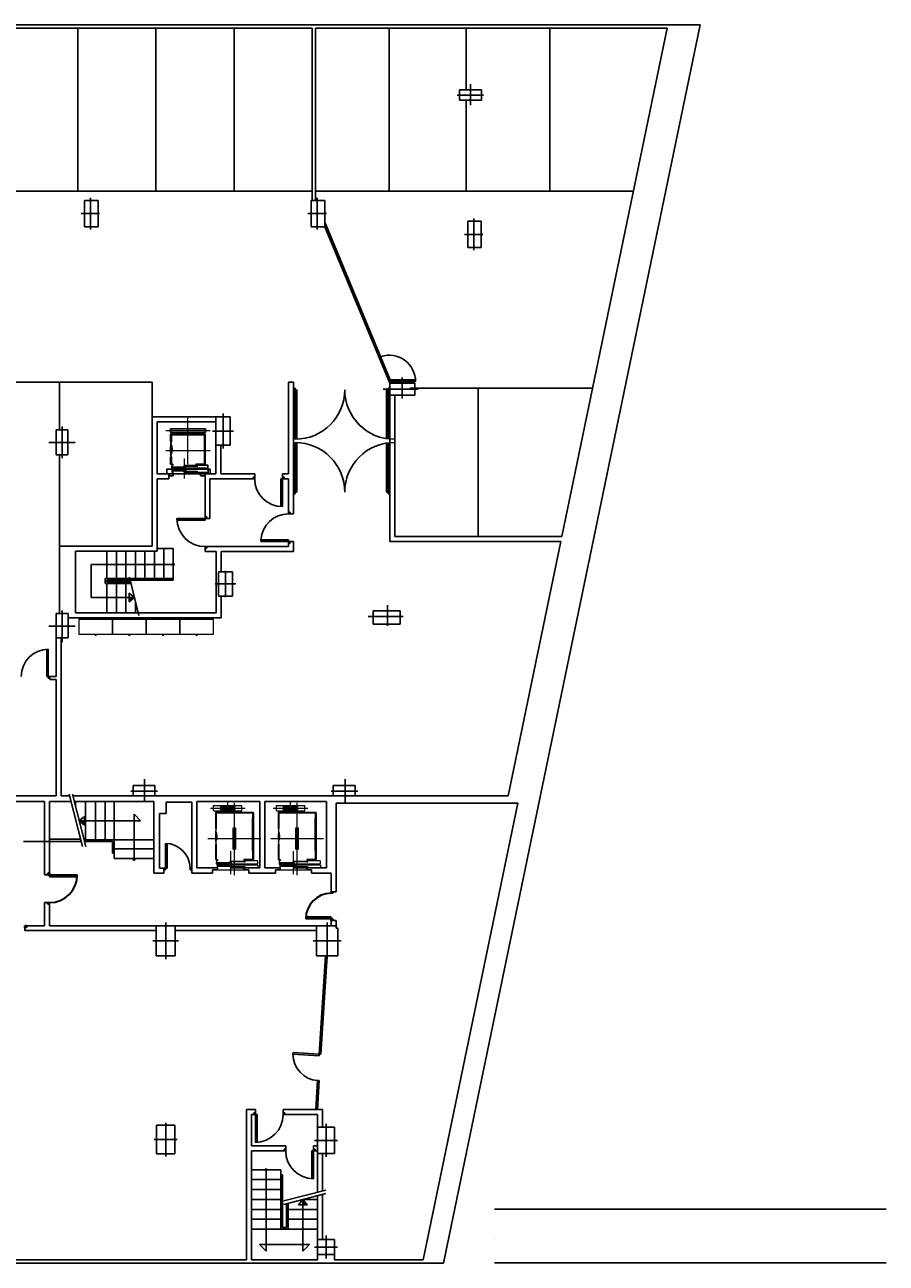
# Model space of a CAD drawing. Header units: metres. Extents: x -1 to 438, y -6 to 52.
# Tile 3 of 3: x 412 to 438, y 14 to 52. Entities that reach past the tile are written whole.
import ezdxf

# ---------------------------------------------------------------- set-up
doc = ezdxf.new("R2010")
doc.units = ezdxf.units.M
doc.linetypes.add('CONTINUA', pattern=[0])
doc.layers.add('PS-2  MURS ENDERROCAT', color=7, linetype='CONTINUA', lineweight=25)
doc.layers.add('PS-2 MURS ACTUAL', color=7, linetype='CONTINUA', lineweight=25)
doc.styles.add('ARIAL', font='arial.ttf')

# ---------------------------------------------------------------- blocks, each defined once
blk = doc.blocks.new('OBJETO_COMPLEJO_0')
at = {"layer": 'PS-2 MURS ACTUAL', "transparency": 33554687}
for start, end in [(90, 270), (270, 90)]:
    blk.add_arc((415.176, 26.306), 0.025, start, end, dxfattribs=at)
blk = doc.blocks.new('OBJETO_COMPLEJO_1')
at = {"layer": 'PS-2 MURS ACTUAL', "transparency": 33554687}
for start, end in [(90, 270), (270, 90)]:
    blk.add_arc((419.176, 16.911), 0.025, start, end, dxfattribs=at)
blk = doc.blocks.new('OBJETO_COMPLEJO_3')
at = {"layer": 'PS-2 MURS ACTUAL', "transparency": 33554687}
for start, end in [(90, 270), (270, 90)]:
    blk.add_arc((416.366, 35.24), 0.025, start, end, dxfattribs=at)

msp = doc.modelspace()

# ---------------------------------------------------------------- linework, layer by layer
at = {"layer": 'PS-2  MURS ENDERROCAT', "color": 2, "linetype": 'CONTINUA', "lineweight": 35, "transparency": 33554687}
for p, q in [((412.566, 25.841), (412.566, 25.891)), ((412.616, 25.891), (412.566, 25.891)), ((412.616, 25.891), (412.616, 25.791)), ((412.566, 25.841), (413.456, 25.841)), ((412.616, 25.791), (413.456, 25.791)), ((421.146, 25.331), (421.146, 25.281)), ((421.196, 25.281), (421.146, 25.281)), ((421.196, 25.331), (421.196, 25.281)), ((412.566, 24.951), (412.566, 25.001)), ((412.566, 25.001), (412.616, 25.001)), ((412.616, 24.951), (412.566, 24.951)), ((412.616, 24.951), (412.616, 25.001)), ((421.196, 24.511), (420.376, 24.511)), ((421.146, 24.561), (420.378, 24.561)), ((421.146, 24.461), (421.146, 24.561)), ((421.196, 24.511), (421.196, 24.461)), ((411.916, 24.301), (411.866, 24.301)), ((411.866, 24.251), (411.866, 24.301)), ((411.916, 24.251), (411.866, 24.251)), ((411.916, 24.301), (411.916, 24.251))]:
    msp.add_line(p, q, dxfattribs=at)
for centre, radius, start, end in [((412.616, 25.841), 0.84, 270, 0), ((421.146, 24.511), 0.77, 90, 180)]:
    msp.add_arc(centre, radius, start, end, dxfattribs=at)
at = {"layer": 'PS-2 MURS ACTUAL', "transparency": 33554687}
for p, q in [((391.996, 51.581), (432.318, 51.581)), ((392.096, 51.481), (420.57, 51.481)), ((420.57, 46.264), (420.57, 51.481)), ((420.67, 46.264), (420.67, 51.481)), ((420.67, 51.481), (431.322, 51.481)), ((424.547, 14.081), (432.318, 51.581)), ((428.131, 36.081), (431.322, 51.481)), ((425.03, 49.609), (425.7, 49.609)), ((425.03, 49.609), (425.03, 49.299)), ((425.7, 49.609), (425.7, 49.299)), ((425.03, 49.299), (425.7, 49.299)), ((413.675, 46.264), (413.675, 45.464)), ((414.085, 46.264), (413.675, 46.264)), ((414.085, 46.264), (414.085, 45.464)), ((420.545, 46.264), (420.545, 45.464)), ((420.545, 46.264), (420.955, 46.264)), ((420.955, 46.264), (420.955, 45.464)), ((413.675, 45.464), (414.085, 45.464)), ((420.545, 45.464), (420.955, 45.464)), ((425.285, 45.634), (425.285, 44.834)), ((425.285, 45.634), (425.695, 45.634)), ((425.695, 45.634), (425.695, 44.834)), ((425.285, 44.834), (425.695, 44.834)), ((419.857, 37.98), (419.857, 40.761)), ((420.007, 40.761), (419.857, 40.761)), ((420.007, 36.77), (420.007, 40.761)), ((420.007, 40.531), (420.007, 40.581)), ((420.007, 40.581), (420.057, 40.581)), ((420.007, 40.531), (420.007, 40.581)), ((420.007, 40.581), (420.057, 40.581)), ((420.007, 40.531), (420.107, 40.531)), ((420.007, 40.531), (420.107, 40.531)), ((420.057, 40.581), (420.057, 39.031)), ((420.107, 40.531), (420.107, 39.031)), ((422.822, 40.531), (422.822, 39.031)), ((422.922, 40.531), (422.822, 40.531)), ((422.872, 40.581), (422.872, 39.031)), ((422.922, 40.581), (422.872, 40.581)), ((422.922, 40.826), (423.701, 40.826)), ((422.922, 40.776), (422.922, 40.826)), ((422.922, 40.776), (423.702, 40.776)), ((422.922, 40.366), (422.922, 40.726)), ((422.922, 40.726), (423.682, 40.726)), ((422.922, 40.221), (422.922, 40.581)), ((422.976, 40.726), (422.956, 40.776)), ((423.682, 40.366), (423.682, 40.726)), ((422.922, 35.931), (422.922, 40.366)), ((422.922, 40.366), (423.682, 40.366)), ((423.072, 36.081), (423.072, 40.366)), ((415.726, 39.71), (415.726, 35.79)), ((415.726, 39.71), (417.656, 39.71)), ((415.876, 39.56), (417.656, 39.56)), ((415.876, 39.56), (415.876, 37.98)), ((417.656, 38.85), (417.656, 39.71)), ((417.656, 39.71), (418.086, 39.71)), ((418.086, 39.71), (418.086, 38.85)), ((412.816, 39.314), (413.176, 39.314)), ((412.816, 39.314), (412.816, 38.554)), ((413.176, 39.314), (413.176, 38.554)), ((417.331, 39.185), (416.281, 39.185)), ((416.281, 39.185), (416.281, 38.958)), ((417.306, 39.16), (416.306, 39.16)), ((416.306, 39.16), (416.306, 38.97)), ((417.056, 39.16), (417.306, 39.16)), ((417.306, 39.16), (417.306, 38.28)), ((417.331, 39.185), (417.331, 38.28)), ((416.306, 38.97), (416.281, 38.97)), ((417.656, 38.85), (417.656, 37.98)), ((417.656, 38.85), (418.086, 38.85)), ((417.806, 38.85), (417.806, 37.98)), ((420.057, 37.381), (420.057, 38.931)), ((420.107, 37.431), (420.107, 38.93)), ((422.822, 37.431), (422.822, 38.93)), ((422.872, 37.381), (422.872, 38.931)), ((412.816, 38.554), (413.176, 38.554)), ((416.281, 38.494), (416.281, 38.28)), ((416.306, 38.48), (416.281, 38.48)), ((416.281, 38.28), (416.346, 38.28)), ((416.306, 38.48), (416.306, 38.28)), ((416.316, 38.28), (416.356, 38.28)), ((416.356, 38.28), (416.356, 38.239)), ((417.056, 38.28), (417.306, 38.28)), ((417.056, 38.28), (417.056, 38.236)), ((415.876, 37.98), (416.226, 37.98)), ((416.226, 37.98), (416.226, 37.83)), ((416.226, 37.98), (416.366, 37.98)), ((416.226, 37.92), (416.366, 37.92)), ((416.356, 38.239), (416.321, 38.239)), ((416.321, 38.239), (416.321, 38.143)), ((416.321, 38.143), (416.361, 38.143)), ((416.699, 38.166), (416.327, 38.166)), ((416.713, 38.098), (416.341, 38.098)), ((416.356, 37.98), (417.056, 37.98)), ((416.366, 37.98), (416.366, 37.92)), ((417.063, 38.211), (416.691, 38.211)), ((417.071, 38.053), (416.699, 38.053)), ((417.056, 38.025), (417.056, 37.98)), ((417.086, 38.025), (417.056, 38.025)), ((417.056, 37.98), (417.481, 37.98)), ((417.186, 37.98), (417.186, 37.92)), ((417.186, 37.98), (417.326, 37.98)), ((417.186, 37.92), (417.326, 37.92)), ((417.326, 37.98), (417.326, 36.68)), ((417.326, 37.98), (417.656, 37.98)), ((417.451, 38.12), (417.424, 38.12)), ((417.481, 38.12), (417.451, 38.12)), ((417.481, 37.98), (417.481, 38.12)), ((417.481, 38.095), (417.486, 38.095)), ((417.806, 37.98), (418.832, 37.98)), ((418.832, 37.98), (418.832, 37.88)), ((418.832, 37.88), (418.832, 37.83)), ((419.672, 37.98), (419.857, 37.98)), ((419.672, 37.98), (419.672, 37.88)), ((419.672, 37.88), (419.672, 36.99)), ((419.672, 37.88), (419.722, 37.88)), ((419.722, 37.83), (419.722, 37.88)), ((415.876, 37.83), (416.226, 37.83)), ((415.876, 37.83), (415.876, 35.64)), ((417.476, 37.83), (417.476, 36.63)), ((417.476, 37.83), (418.782, 37.83)), ((418.782, 37.83), (418.832, 37.83)), ((419.622, 37.83), (419.622, 36.99)), ((419.722, 37.83), (419.622, 37.83)), ((419.722, 37.83), (419.857, 37.83)), ((419.857, 36.82), (419.857, 37.83)), ((420.007, 37.431), (420.107, 37.431)), ((420.007, 37.431), (420.007, 37.381)), ((420.007, 37.381), (420.057, 37.381)), ((422.922, 37.431), (422.822, 37.431)), ((422.922, 37.381), (422.872, 37.381)), ((419.857, 36.82), (419.857, 36.77)), ((419.857, 36.82), (419.907, 36.82)), ((419.907, 36.77), (419.857, 36.77)), ((419.907, 36.82), (419.907, 36.77)), ((419.907, 36.77), (420.007, 36.77)), ((417.376, 36.63), (416.476, 36.63)), ((417.326, 36.58), (416.476, 36.58)), ((417.326, 36.68), (417.376, 36.68)), ((417.326, 36.58), (417.326, 36.68)), ((417.376, 36.68), (417.376, 36.63)), ((417.376, 36.63), (417.476, 36.63)), ((428.131, 36.081), (423.072, 36.081)), ((412.916, 35.79), (412.916, 33.75)), ((412.916, 35.79), (415.726, 35.79)), ((413.406, 35.64), (415.876, 35.64)), ((413.406, 35.64), (413.406, 33.77)), ((414.356, 35.64), (414.356, 34.81)), ((414.643, 34.81), (414.643, 35.64)), ((414.93, 34.81), (414.93, 35.64)), ((415.217, 34.81), (415.217, 35.64)), ((415.504, 34.81), (415.504, 35.64)), ((415.791, 34.81), (415.791, 35.64)), ((415.876, 35.72), (416.366, 35.72)), ((416.079, 34.81), (416.079, 35.72)), ((416.366, 35.72), (416.366, 34.76)), ((417.376, 35.78), (417.326, 35.78)), ((417.326, 35.73), (417.326, 35.78)), ((417.326, 35.73), (417.376, 35.73)), ((417.326, 35.73), (417.326, 35.63)), ((417.326, 35.63), (417.666, 35.63)), ((417.376, 35.78), (419.857, 35.78)), ((417.376, 35.78), (417.376, 35.73)), ((417.666, 35.63), (417.666, 33.77)), ((417.816, 35.63), (417.816, 35.014)), ((417.816, 35.63), (418.676, 35.63)), ((418.676, 35.63), (420.007, 35.63)), ((419.857, 35.98), (419.018, 35.98)), ((419.018, 35.98), (419.018, 35.93)), ((419.907, 35.93), (419.018, 35.93)), ((419.857, 35.88), (419.857, 35.98)), ((419.857, 35.78), (419.857, 35.88)), ((419.857, 35.88), (419.907, 35.88)), ((419.907, 35.93), (420.007, 35.93)), ((419.907, 35.93), (419.907, 35.88)), ((420.007, 35.63), (420.007, 35.93)), ((428.1, 35.931), (422.922, 35.931)), ((426.504, 28.23), (428.1, 35.931)), ((416.366, 35.24), (413.881, 35.24)), ((413.881, 34.24), (413.881, 35.24)), ((417.731, 35.014), (418.161, 35.014)), ((417.731, 34.284), (417.731, 35.014)), ((418.161, 35.014), (418.161, 34.284)), ((414.306, 34.81), (416.366, 34.81)), ((414.306, 34.81), (414.306, 34.66)), ((414.306, 34.66), (415.089, 34.66)), ((414.356, 34.76), (416.366, 34.76)), ((414.356, 34.76), (414.356, 34.71)), ((414.356, 34.71), (415.077, 34.71)), ((414.356, 34.66), (414.356, 33.77)), ((414.643, 33.77), (414.643, 34.66)), ((414.93, 33.77), (414.93, 34.66)), ((415.19, 34.24), (413.881, 34.24)), ((415.028, 34.368), (415.03, 34.109)), ((417.731, 34.284), (418.161, 34.284)), ((417.816, 34.284), (417.816, 33.62)), ((413.406, 33.77), (417.666, 33.77)), ((415.217, 33.77), (415.217, 34.124)), ((422.422, 33.839), (423.232, 33.839)), ((422.422, 33.429), (422.422, 33.839)), ((423.232, 33.429), (423.232, 33.839)), ((412.816, 33.75), (412.816, 33.02)), ((412.816, 33.75), (413.186, 33.75)), ((413.186, 33.75), (413.186, 33.02)), ((413.186, 33.62), (417.816, 33.62)), ((422.422, 33.429), (423.232, 33.429)), ((412.816, 33.02), (413.186, 33.02)), ((412.816, 31.851), (412.816, 33.02)), ((412.816, 31.851), (412.816, 33.02)), ((412.966, 28.23), (412.966, 33.02)), ((412.53, 31.851), (412.53, 32.669)), ((412.58, 31.801), (412.58, 32.671)), ((412.63, 31.851), (412.53, 31.851)), ((412.63, 31.801), (412.58, 31.801)), ((412.63, 31.851), (412.816, 31.851)), ((412.63, 31.751), (412.63, 31.851)), ((412.63, 31.851), (412.63, 31.801)), ((412.63, 31.751), (412.816, 31.751)), ((412.816, 28.23), (412.816, 31.751)), ((412.816, 28.23), (412.816, 31.751)), ((415.146, 28.23), (415.146, 28.55)), ((415.146, 28.55), (415.806, 28.55)), ((415.806, 28.23), (415.806, 28.55)), ((421.206, 28.23), (421.206, 28.55)), ((421.206, 28.55), (421.876, 28.55)), ((421.876, 28.23), (421.876, 28.55)), ((410.826, 28.23), (412.816, 28.23)), ((412.966, 28.23), (413.222, 28.23)), ((413.325, 28.23), (415.146, 28.23)), ((415.146, 28.23), (415.806, 28.23)), ((415.806, 28.23), (421.206, 28.23)), ((421.206, 28.23), (421.876, 28.23)), ((421.876, 28.23), (426.504, 28.23)), ((412.466, 28.061), (410.826, 28.061)), ((412.466, 25.841), (412.466, 28.061)), ((413.265, 28.061), (412.616, 28.061)), ((412.616, 25.891), (412.616, 28.061)), ((415.776, 28.061), (413.369, 28.061)), ((413.406, 28.061), (413.406, 27.915)), ((413.706, 28.061), (413.706, 26.901)), ((414.006, 28.061), (414.006, 26.901)), ((414.306, 28.061), (414.306, 26.901)), ((414.576, 26.901), (414.576, 28.061)), ((415.776, 25.891), (415.776, 28.061)), ((416.146, 27.701), (416.146, 28.041)), ((416.926, 28.041), (416.146, 28.041)), ((416.926, 25.891), (416.926, 28.041)), ((417.076, 26.051), (417.076, 28.061)), ((418.986, 28.061), (417.076, 28.061)), ((418.986, 26.051), (418.986, 28.061)), ((419.136, 26.051), (419.136, 28.061)), ((421.006, 28.061), (419.136, 28.061)), ((421.006, 26.051), (421.006, 28.061)), ((421.296, 28.011), (421.296, 25.331)), ((426.801, 28.011), (421.296, 28.011)), ((423.934, 14.181), (426.801, 28.011)), ((413.519, 27.481), (415.376, 27.481)), ((413.68, 27.609), (413.678, 27.35)), ((415.176, 26.331), (415.176, 27.681)), ((415.176, 27.681), (415.376, 27.481)), ((416.146, 27.701), (415.946, 27.701)), ((415.946, 26.041), (415.946, 27.701)), ((414.576, 26.901), (413.669, 26.901)), ((414.526, 26.851), (413.682, 26.851)), ((414.526, 26.496), (414.526, 26.851)), ((414.576, 26.331), (414.576, 26.901)), ((414.576, 26.901), (415.776, 26.901)), ((415.776, 26.631), (414.576, 26.631)), ((416.126, 25.991), (416.126, 26.791)), ((416.176, 26.041), (416.176, 26.789)), ((414.576, 26.496), (414.526, 26.496)), ((415.776, 26.331), (414.576, 26.331)), ((412.566, 25.841), (412.566, 25.891)), ((412.616, 25.891), (412.566, 25.891)), ((412.616, 25.891), (412.616, 25.791)), ((416.076, 25.891), (415.776, 25.891)), ((416.076, 26.041), (415.946, 26.041)), ((416.076, 25.891), (416.076, 26.041)), ((416.076, 26.041), (416.176, 26.041)), ((416.076, 25.991), (416.126, 25.991)), ((416.876, 25.991), (416.876, 26.041)), ((416.876, 26.041), (416.926, 26.041)), ((416.876, 25.991), (416.926, 25.991)), ((417.556, 25.891), (416.926, 25.891)), ((417.706, 26.051), (417.076, 26.051)), ((417.556, 25.891), (417.556, 25.991)), ((417.706, 25.991), (417.556, 25.991)), ((417.706, 25.991), (417.706, 26.051)), ((418.506, 25.991), (418.506, 26.051)), ((418.506, 26.051), (418.986, 26.051)), ((418.656, 25.991), (418.506, 25.991)), ((418.656, 25.891), (418.656, 25.991)), ((419.456, 25.891), (418.656, 25.891)), ((419.136, 26.051), (419.606, 26.051)), ((419.456, 25.891), (419.456, 25.991)), ((419.606, 25.991), (419.456, 25.991)), ((419.606, 25.991), (419.606, 26.051)), ((420.406, 25.991), (420.406, 26.051)), ((420.406, 26.051), (421.006, 26.051)), ((420.556, 25.991), (420.406, 25.991)), ((420.556, 25.891), (420.556, 25.991)), ((421.146, 25.891), (420.556, 25.891)), ((421.146, 25.891), (421.146, 25.331)), ((412.466, 25.841), (412.566, 25.841)), ((412.566, 25.841), (413.456, 25.841)), ((412.616, 25.791), (413.456, 25.791)), ((421.296, 25.331), (421.146, 25.331)), ((421.146, 25.331), (421.146, 25.281)), ((421.196, 25.281), (421.146, 25.281)), ((421.196, 25.331), (421.196, 25.281)), ((412.466, 24.301), (412.466, 25.001)), ((412.466, 25.001), (412.566, 25.001)), ((412.566, 24.951), (412.566, 25.001)), ((412.566, 25.001), (412.616, 25.001)), ((412.616, 24.951), (412.566, 24.951)), ((412.616, 24.951), (412.616, 25.001)), ((412.616, 24.301), (412.616, 24.951)), ((421.196, 24.511), (420.376, 24.511)), ((421.146, 24.561), (420.378, 24.561)), ((421.146, 24.461), (421.146, 24.561)), ((421.296, 24.461), (421.146, 24.461)), ((421.146, 24.461), (421.146, 24.301)), ((421.196, 24.511), (421.196, 24.461)), ((421.296, 24.461), (421.296, 24.301)), ((411.916, 24.301), (411.866, 24.301)), ((411.866, 24.251), (411.866, 24.301)), ((411.866, 24.151), (411.866, 24.251)), ((411.916, 24.251), (411.866, 24.251)), ((415.846, 24.151), (411.866, 24.151)), ((412.466, 24.301), (411.916, 24.301)), ((411.916, 24.301), (411.916, 24.251)), ((415.846, 24.301), (412.616, 24.301)), ((415.846, 24.301), (416.426, 24.301)), ((415.846, 23.391), (415.846, 24.301)), ((416.426, 24.301), (420.706, 24.301)), ((416.426, 23.391), (416.426, 24.301)), ((416.426, 24.151), (420.706, 24.151)), ((420.706, 24.301), (421.296, 24.301)), ((420.706, 23.391), (420.706, 24.301)), ((421.296, 24.231), (421.296, 24.301)), ((421.296, 24.231), (421.346, 24.231)), ((421.346, 23.391), (421.346, 24.231)), ((415.846, 23.391), (416.426, 23.391)), ((420.706, 23.391), (421.346, 23.391)), ((418.851, 18.731), (418.581, 18.731)), ((418.581, 14.181), (418.581, 18.731)), ((418.731, 18.581), (418.801, 18.581)), ((418.731, 17.631), (418.731, 18.581)), ((418.801, 18.581), (418.801, 18.631)), ((418.801, 18.631), (418.851, 18.631)), ((418.801, 18.581), (418.901, 18.581)), ((418.851, 18.731), (418.851, 18.631)), ((418.851, 18.631), (418.851, 17.741)), ((418.901, 18.581), (418.901, 17.741)), ((420.881, 18.731), (419.691, 18.731)), ((419.691, 18.731), (419.691, 18.631)), ((419.691, 18.631), (419.691, 18.581)), ((419.691, 18.631), (419.741, 18.631)), ((419.741, 18.581), (419.691, 18.581)), ((419.741, 18.581), (419.741, 18.631)), ((420.731, 18.581), (419.741, 18.581)), ((420.731, 18.581), (420.731, 18.201)), ((420.881, 18.731), (420.881, 18.201)), ((415.856, 17.391), (415.856, 18.261)), ((416.416, 18.261), (415.856, 18.261)), ((416.416, 17.391), (416.416, 18.261)), ((421.251, 18.201), (420.731, 18.201)), ((420.731, 18.201), (420.731, 17.401)), ((421.251, 18.201), (421.251, 17.401)), ((419.771, 17.631), (418.731, 17.631)), ((419.771, 17.631), (419.771, 17.531)), ((420.731, 17.631), (420.611, 17.631)), ((420.611, 17.631), (420.611, 17.531)), ((416.416, 17.391), (415.856, 17.391)), ((418.731, 14.181), (418.731, 17.481)), ((419.721, 17.481), (418.731, 17.481)), ((419.771, 17.531), (419.721, 17.531)), ((419.721, 17.481), (419.721, 17.531)), ((419.721, 17.481), (419.771, 17.481)), ((419.771, 17.531), (419.771, 17.481)), ((420.561, 17.481), (420.561, 16.641)), ((420.661, 17.481), (420.561, 17.481)), ((420.611, 17.531), (420.611, 16.641)), ((420.661, 17.531), (420.611, 17.531)), ((420.661, 17.481), (420.661, 17.531)), ((420.731, 17.481), (420.661, 17.481)), ((421.251, 17.401), (420.731, 17.401)), ((420.731, 16.229), (420.731, 17.401)), ((420.881, 16.268), (420.881, 17.401)), ((419.621, 16.911), (418.731, 16.911)), ((419.176, 16.911), (419.176, 14.446)), ((419.621, 15.111), (419.621, 16.911)), ((419.621, 16.611), (418.731, 16.611)), ((419.671, 16.754), (419.621, 16.754)), ((419.671, 15.161), (419.671, 16.754)), ((419.621, 16.311), (418.731, 16.311)), ((420.731, 14.801), (420.731, 16.126)), ((420.881, 14.801), (420.881, 16.165)), ((419.621, 16.011), (418.731, 16.011)), ((419.791, 15.161), (419.791, 15.883)), ((419.841, 15.111), (419.841, 15.896)), ((420.158, 15.849), (420.418, 15.851)), ((420.731, 16.011), (420.286, 16.011)), ((420.286, 16.011), (420.286, 14.446)), ((419.621, 15.711), (418.731, 15.711)), ((419.621, 15.411), (418.731, 15.411)), ((420.731, 15.711), (419.841, 15.711)), ((420.731, 15.411), (419.841, 15.411)), ((419.621, 15.111), (418.731, 15.111)), ((420.731, 15.111), (419.621, 15.111)), ((419.791, 15.161), (419.671, 15.161)), ((418.976, 14.646), (420.486, 14.646)), ((418.976, 14.646), (419.176, 14.446)), ((420.486, 14.646), (420.286, 14.446)), ((421.251, 14.801), (420.731, 14.801)), ((420.731, 14.801), (420.731, 14.341)), ((421.251, 14.801), (421.251, 14.341)), ((421.251, 14.341), (420.731, 14.341)), ((420.731, 14.341), (420.731, 14.291)), ((420.731, 14.291), (420.731, 14.181)), ((421.251, 14.341), (421.251, 14.181)), ((424.547, 14.081), (391.996, 14.081)), ((418.581, 14.181), (400.926, 14.181)), ((420.731, 14.181), (418.731, 14.181)), ((423.934, 14.181), (421.251, 14.181))]:
    msp.add_line(p, q, dxfattribs=at)
at = {"layer": 'PS-2 MURS ACTUAL', "color": 180, "linetype": 'CONTINUA', "transparency": 33554687}
for p, q in [((413.476, 46.541), (413.476, 51.481)), ((415.841, 51.481), (415.841, 46.541)), ((418.205, 51.481), (418.205, 46.541)), ((422.9, 46.541), (422.9, 51.481)), ((425.235, 49.631), (425.235, 51.481)), ((427.767, 46.541), (427.767, 51.481)), ((425.365, 49.779), (425.365, 49.149)), ((424.965, 49.454), (425.765, 49.454)), ((425.235, 49.321), (425.235, 46.541)), ((408.676, 46.541), (420.57, 46.541)), ((420.67, 46.541), (430.298, 46.541)), ((413.855, 45.384), (413.855, 46.344)), ((420.725, 45.384), (420.725, 46.344)), ((413.575, 45.864), (414.135, 45.864)), ((420.445, 45.864), (421.005, 45.864)), ((425.465, 44.754), (425.465, 45.714)), ((425.185, 45.234), (425.745, 45.234)), ((423.302, 40.896), (423.302, 40.266)), ((408.156, 40.761), (415.726, 40.761)), ((412.916, 39.314), (412.916, 40.761)), ((415.726, 39.71), (415.726, 40.761)), ((422.722, 40.546), (423.782, 40.546)), ((423.527, 40.581), (429.063, 40.581)), ((425.601, 36.081), (425.601, 40.581)), ((417.871, 38.75), (417.871, 39.81)), ((412.996, 38.454), (412.996, 39.414)), ((417.556, 39.28), (418.186, 39.28)), ((412.596, 38.934), (413.396, 38.934)), ((412.916, 35.79), (412.916, 38.554)), ((417.946, 34.249), (417.946, 35.049)), ((417.631, 34.649), (418.261, 34.649)), ((412.996, 32.89), (412.996, 33.85)), ((422.852, 34.009), (422.852, 33.379)), ((422.272, 33.659), (423.332, 33.659)), ((412.596, 33.37), (413.396, 33.37)), ((415.496, 28.043), (415.496, 28.733)), ((421.566, 28.043), (421.566, 28.733)), ((415.076, 28.376), (415.886, 28.376)), ((415.081, 28.376), (415.881, 28.376)), ((421.146, 28.376), (421.956, 28.376)), ((416.136, 23.291), (416.136, 24.401)), ((421.026, 23.291), (421.026, 24.401)), ((415.746, 23.846), (416.526, 23.846)), ((420.606, 23.846), (421.446, 23.846)), ((416.136, 17.316), (416.136, 18.336)), ((420.991, 17.301), (420.991, 18.301)), ((416.486, 17.826), (415.786, 17.826)), ((420.641, 17.801), (421.341, 17.801)), ((420.991, 14.221), (420.991, 14.921)), ((420.641, 14.571), (421.341, 14.571))]:
    msp.add_line(p, q, dxfattribs=at)
at = {"layer": 'PS-2 MURS ACTUAL', "linetype": 'CONTINUA', "transparency": 33554687}
for p, q in [((420.57, 46.541), (420.57, 51.481)), ((422.936, 40.826), (420.955, 45.599)), ((422.922, 40.726), (420.955, 45.464)), ((416.276, 39.232), (416.276, 39.342)), ((417.336, 39.342), (416.276, 39.342)), ((417.336, 39.232), (416.276, 39.232)), ((417.336, 39.232), (417.336, 39.342)), ((417.306, 38.28), (417.331, 38.28)), ((415.321, 33.691), (415.042, 34.857)), ((415.19, 34.24), (415.028, 34.368)), ((415.19, 34.24), (415.03, 34.109)), ((413.617, 26.701), (413.209, 28.28)), ((413.72, 26.701), (413.312, 28.28)), ((413.519, 27.481), (413.68, 27.609)), ((413.519, 27.481), (413.678, 27.35)), ((412.616, 26.851), (411.826, 26.851)), ((420.983, 16.294), (419.71, 15.965)), ((420.983, 16.191), (419.71, 15.862)), ((420.286, 16.011), (420.158, 15.849)), ((420.286, 16.011), (420.418, 15.851))]:
    msp.add_line(p, q, dxfattribs=at)
at = {"layer": 'PS-2 MURS ACTUAL', "linetype": 'CONTINUA', "lineweight": 13, "transparency": 33554687}
for p, q in [((416.806, 38.28), (416.806, 39.708)), ((417.486, 39.287), (416.136, 39.287)), ((417.486, 38.675), (416.136, 38.675)), ((416.706, 37.84), (416.706, 38.448)), ((417.491, 27.863), (418.541, 27.863)), ((417.586, 27.783), (417.586, 27.943)), ((417.796, 27.903), (418.236, 27.903)), ((417.796, 27.893), (417.796, 27.903)), ((417.796, 27.893), (418.236, 27.893)), ((417.796, 27.823), (417.796, 27.833)), ((417.796, 27.833), (418.236, 27.833)), ((417.796, 27.823), (418.236, 27.823)), ((417.816, 27.833), (417.816, 27.893)), ((418.016, 27.713), (418.016, 28.061)), ((418.216, 25.835), (418.216, 28.026)), ((418.216, 27.833), (418.216, 27.893)), ((418.236, 27.893), (418.236, 27.903)), ((418.236, 27.823), (418.236, 27.833)), ((418.446, 27.783), (418.446, 27.943)), ((419.391, 27.863), (420.441, 27.863)), ((419.486, 27.783), (419.486, 27.943)), ((419.696, 27.893), (419.696, 27.903)), ((419.696, 27.903), (420.136, 27.903)), ((419.696, 27.893), (420.136, 27.893)), ((419.696, 27.833), (420.136, 27.833)), ((419.696, 27.823), (419.696, 27.833)), ((419.696, 27.823), (420.136, 27.823)), ((419.716, 27.833), (419.716, 27.893)), ((419.916, 27.713), (419.916, 28.061)), ((420.116, 25.835), (420.116, 28.026)), ((420.116, 27.833), (420.116, 27.893)), ((420.136, 27.893), (420.136, 27.903)), ((420.136, 27.823), (420.136, 27.833)), ((420.346, 27.783), (420.346, 27.943)), ((418.176, 27.266), (418.186, 27.266)), ((418.176, 26.616), (418.176, 27.266)), ((418.186, 26.616), (418.186, 27.266)), ((418.186, 27.241), (418.246, 27.241)), ((418.246, 27.266), (418.256, 27.266)), ((418.246, 26.616), (418.246, 27.266)), ((418.256, 26.616), (418.256, 27.266)), ((420.076, 26.616), (420.076, 27.266)), ((420.076, 27.266), (420.086, 27.266)), ((420.086, 26.616), (420.086, 27.266)), ((420.086, 27.241), (420.146, 27.241)), ((420.146, 26.616), (420.146, 27.266)), ((420.146, 27.266), (420.156, 27.266)), ((420.156, 26.616), (420.156, 27.266)), ((417.416, 26.941), (419.016, 26.941)), ((418.186, 26.641), (418.246, 26.641)), ((419.316, 26.941), (420.916, 26.941)), ((420.086, 26.641), (420.146, 26.641)), ((417.641, 26.306), (417.706, 26.306)), ((418.106, 25.862), (418.106, 26.56)), ((418.176, 26.616), (418.186, 26.616)), ((418.246, 26.616), (418.256, 26.616)), ((418.766, 26.306), (418.791, 26.306)), ((419.541, 26.306), (419.606, 26.306)), ((420.006, 25.862), (420.006, 26.56)), ((420.076, 26.616), (420.086, 26.616)), ((420.146, 26.616), (420.156, 26.616)), ((420.666, 26.306), (420.691, 26.306))]:
    msp.add_line(p, q, dxfattribs=at)
at = {"layer": 'PS-2 MURS ACTUAL', "lineweight": 13, "transparency": 33554687}
for p, q in [((417.586, 27.943), (418.446, 27.943)), ((417.586, 27.783), (418.446, 27.783)), ((419.486, 27.943), (420.346, 27.943)), ((419.486, 27.783), (420.346, 27.783)), ((418.791, 27.731), (417.641, 27.731)), ((417.641, 27.731), (417.641, 27.239)), ((418.766, 27.706), (417.666, 27.706)), ((417.666, 27.706), (417.666, 27.251)), ((418.766, 27.706), (418.766, 26.306)), ((418.766, 26.566), (418.766, 27.566)), ((418.791, 26.541), (418.791, 27.731)), ((418.791, 27.706), (418.791, 26.306)), ((419.541, 27.731), (419.541, 27.239)), ((420.691, 27.731), (419.541, 27.731)), ((419.566, 27.706), (419.566, 27.251)), ((420.666, 27.706), (419.566, 27.706)), ((420.666, 27.706), (420.666, 26.306)), ((420.666, 26.566), (420.666, 27.566)), ((420.691, 26.541), (420.691, 27.731)), ((420.691, 27.706), (420.691, 26.306)), ((417.666, 27.251), (417.641, 27.251)), ((419.566, 27.251), (419.541, 27.251)), ((417.641, 26.775), (417.641, 26.306)), ((417.666, 26.761), (417.641, 26.761)), ((417.666, 26.761), (417.666, 26.306)), ((419.541, 26.775), (419.541, 26.306)), ((419.566, 26.761), (419.541, 26.761)), ((419.566, 26.761), (419.566, 26.306)), ((418.911, 26.27), (418.506, 26.27)), ((418.911, 26.27), (418.911, 26.176)), ((420.811, 26.27), (420.406, 26.27)), ((420.811, 26.27), (420.811, 26.176)), ((417.671, 26.176), (418.911, 26.176)), ((418.099, 26.192), (417.677, 26.192)), ((418.113, 26.124), (417.691, 26.124)), ((417.706, 26.051), (417.706, 26.102)), ((417.706, 25.991), (418.506, 25.991)), ((418.513, 26.237), (418.091, 26.237)), ((418.521, 26.079), (418.099, 26.079)), ((419.571, 26.176), (420.811, 26.176)), ((419.999, 26.192), (419.577, 26.192)), ((420.013, 26.124), (419.591, 26.124)), ((419.606, 26.051), (419.606, 26.102)), ((419.606, 25.991), (420.406, 25.991)), ((420.413, 26.237), (419.991, 26.237)), ((420.421, 26.079), (419.999, 26.079))]:
    msp.add_line(p, q, dxfattribs=at)
at = {"layer": 'PS-2 MURS ACTUAL', "color": 180, "transparency": 33554687}
for p, q in [((413.56, 26.921), (412.616, 26.921)), ((413.578, 26.851), (412.616, 26.851)), ((420.788, 20.41), (420.976, 23.391)), ((420.838, 20.407), (421.026, 23.391)), ((419.991, 20.461), (419.988, 20.41)), ((420.785, 20.361), (419.988, 20.411)), ((420.788, 20.41), (419.991, 20.461)), ((420.788, 20.41), (420.785, 20.361)), ((420.838, 20.407), (420.788, 20.41)), ((420.681, 18.731), (420.737, 19.612)), ((420.731, 18.731), (420.787, 19.609)), ((420.787, 19.609), (420.737, 19.612))]:
    msp.add_line(p, q, dxfattribs=at)
at = {"layer": 'PS-2 MURS ACTUAL', "color": 52, "transparency": 33554687}
for p, q in [((426.089, 15.717), (437.959, 15.717)), ((426.089, 14.088), (437.959, 14.088))]:
    msp.add_line(p, q, dxfattribs=at)
at = {"layer": 'PS-2 MURS ACTUAL', "transparency": 33554687}
for points in [[(417.306, 38.28), (417.056, 38.28), (417.056, 38.239), (417.086, 38.239)], [(416.326, 38.15), (417.416, 38.15), (417.416, 38.244), (417.056, 38.244)], [(416.357, 38.149), (416.327, 38.149), (416.327, 38.188), (416.699, 38.188), (416.699, 38.166), (416.729, 38.166), (416.729, 38.203), (416.709, 38.203)], [(416.334, 38.12), (417.424, 38.12), (417.424, 38.02), (417.056, 38.02)], [(416.371, 38.115), (416.341, 38.115), (416.341, 38.076), (416.713, 38.076), (416.713, 38.098), (416.743, 38.098), (416.743, 38.061), (416.723, 38.061)], [(416.721, 38.194), (416.691, 38.194), (416.691, 38.233), (417.063, 38.233), (417.063, 38.211), (417.093, 38.211), (417.093, 38.248), (417.073, 38.248)], [(416.729, 38.07), (416.699, 38.07), (416.699, 38.031), (417.071, 38.031), (417.071, 38.053), (417.101, 38.053), (417.101, 38.016), (417.081, 38.016)], [(418.782, 37.83), (418.782, 37.88), (418.832, 37.88)]]:
    msp.add_lwpolyline(points, dxfattribs=at)
msp.add_lwpolyline([(416.196, 38.12), (416.166, 38.12), (416.166, 37.98), (416.356, 37.98), (416.356, 38.025), (416.334, 38.025), (416.334, 38.12), (416.196, 38.12)], close=True, dxfattribs=at)
at = {"layer": 'PS-2 MURS ACTUAL', "color": 180, "linetype": 'CONTINUA', "lineweight": 13, "transparency": 33554687}
for points in [[(413.502, 33.126), (414.522, 33.126), (414.522, 33.576), (413.502, 33.576), (413.502, 33.126)], [(414.522, 33.126), (415.542, 33.126), (415.542, 33.576), (414.522, 33.576), (414.522, 33.126)], [(415.542, 33.126), (416.562, 33.126), (416.562, 33.576), (415.542, 33.576), (415.542, 33.126)], [(416.562, 33.126), (417.582, 33.126), (417.582, 33.576), (416.562, 33.576), (416.562, 33.126)], [(414.012, 33.126), (413.987, 33.101), (414.037, 33.101), (414.012, 33.126)], [(415.032, 33.126), (415.007, 33.101), (415.057, 33.101), (415.032, 33.126)], [(416.052, 33.126), (416.027, 33.101), (416.077, 33.101), (416.052, 33.126)], [(417.072, 33.126), (417.047, 33.101), (417.097, 33.101), (417.072, 33.126)]]:
    msp.add_lwpolyline(points, close=True, dxfattribs=at)
at = {"layer": 'PS-2 MURS ACTUAL', "lineweight": 13, "transparency": 33554687}
for points in [[(417.666, 26.306), (417.706, 26.306), (417.706, 26.265), (417.671, 26.265), (417.671, 26.169), (417.711, 26.169)], [(418.121, 26.22), (418.091, 26.22), (418.091, 26.259), (418.513, 26.259), (418.513, 26.237), (418.543, 26.237), (418.543, 26.274), (418.523, 26.274)], [(418.766, 26.306), (418.506, 26.306), (418.506, 26.265), (418.536, 26.265)], [(419.566, 26.306), (419.606, 26.306), (419.606, 26.265), (419.571, 26.265), (419.571, 26.169), (419.611, 26.169)], [(420.021, 26.22), (419.991, 26.22), (419.991, 26.259), (420.413, 26.259), (420.413, 26.237), (420.443, 26.237), (420.443, 26.274), (420.423, 26.274)], [(420.666, 26.306), (420.406, 26.306), (420.406, 26.265), (420.436, 26.265)], [(417.707, 26.175), (417.677, 26.175), (417.677, 26.214), (418.099, 26.214), (418.099, 26.192), (418.129, 26.192), (418.129, 26.229), (418.109, 26.229)], [(417.684, 26.146), (418.924, 26.146), (418.924, 26.051)], [(417.721, 26.141), (417.691, 26.141), (417.691, 26.102), (418.113, 26.102), (418.113, 26.124), (418.143, 26.124), (418.143, 26.087), (418.123, 26.087)], [(418.129, 26.096), (418.099, 26.096), (418.099, 26.057), (418.521, 26.057), (418.521, 26.079), (418.551, 26.079), (418.551, 26.051)], [(419.607, 26.175), (419.577, 26.175), (419.577, 26.214), (419.999, 26.214), (419.999, 26.192), (420.029, 26.192), (420.029, 26.229), (420.009, 26.229)], [(419.584, 26.146), (420.824, 26.146), (420.824, 26.051)], [(419.621, 26.141), (419.591, 26.141), (419.591, 26.102), (420.013, 26.102), (420.013, 26.124), (420.043, 26.124), (420.043, 26.087), (420.023, 26.087)], [(420.029, 26.096), (419.999, 26.096), (419.999, 26.057), (420.421, 26.057), (420.421, 26.079), (420.451, 26.079), (420.451, 26.051)]]:
    msp.add_lwpolyline(points, dxfattribs=at)
at = {"layer": 'PS-2 MURS ACTUAL', "linetype": 'CONTINUA', "transparency": 33554687}
msp.add_arc((422.902, 40.776), 0.8, 0, 107.9607, dxfattribs=at)
at = {"layer": 'PS-2 MURS ACTUAL', "transparency": 33554687}
for centre, radius, start, end in [((420.057, 40.531), 1.5, 270, 0), ((423.057, 40.531), 1.5, 180, 270), ((417.494, 38.725), 1.213, 168.3473, 191.6527), ((415.932, 38.725), 0.399, 334.7815, 25.2185), ((420.057, 37.431), 1.5, 0, 90), ((423.057, 37.431), 1.5, 90, 180), ((419.672, 37.83), 0.84, 180, 270), ((419.857, 35.93), 0.84, 90, 176.5875), ((417.326, 36.63), 0.85, 180, 270), ((414.85, 42.362), 8.139, 271.2603, 272.2995), ((414.85, 42.362), 8.149, 271.2593, 272.2068), ((414.85, 42.362), 8.159, 271.2583, 272.1144), ((414.85, 42.362), 8.169, 271.2573, 272.0224), ((414.85, 42.362), 8.179, 271.2563, 271.9309), ((414.85, 42.362), 8.189, 271.2553, 271.8398), ((414.85, 42.362), 8.199, 271.2542, 271.7491), ((414.85, 42.362), 8.209, 271.2532, 271.6588), ((414.85, 42.362), 8.219, 271.2522, 271.5689), ((414.85, 42.362), 8.229, 271.2512, 271.4794), ((414.85, 42.362), 8.239, 271.2502, 271.3903), ((414.85, 42.362), 8.249, 271.2492, 271.3016), ((412.58, 31.851), 0.82, 90, 180), ((413.858, 35.603), 8.139, 267.7005, 268.7397), ((413.858, 35.603), 8.149, 267.7932, 268.7407), ((413.858, 35.603), 8.159, 267.8856, 268.7417), ((413.858, 35.603), 8.169, 267.9776, 268.7427), ((413.858, 35.603), 8.179, 268.0691, 268.7437), ((413.858, 35.603), 8.189, 268.1602, 268.7447), ((413.858, 35.603), 8.199, 268.2509, 268.7458), ((413.858, 35.603), 8.209, 268.3412, 268.7468), ((413.858, 35.603), 8.219, 268.4311, 268.7478), ((413.858, 35.603), 8.229, 268.5206, 268.7488), ((413.858, 35.603), 8.239, 268.6097, 268.7498), ((413.858, 35.603), 8.249, 268.6984, 268.7508), ((416.126, 26.041), 0.75, 0, 90), ((412.616, 25.841), 0.84, 270, 0), ((421.146, 24.511), 0.77, 90, 180), ((418.851, 18.581), 0.84, 270, 0), ((420.611, 17.481), 0.84, 180, 270), ((412.164, 15.671), 8.139, 1.2603, 2.2995), ((412.164, 15.671), 8.149, 1.2593, 2.2068), ((412.164, 15.671), 8.159, 1.2583, 2.1144), ((412.164, 15.671), 8.169, 1.2573, 2.0224), ((412.164, 15.671), 8.179, 1.2563, 1.9309), ((412.164, 15.671), 8.189, 1.2553, 1.8398), ((412.164, 15.671), 8.199, 1.2542, 1.7491), ((412.164, 15.671), 8.209, 1.2532, 1.6588), ((412.164, 15.671), 8.219, 1.2522, 1.5689), ((412.164, 15.671), 8.229, 1.2512, 1.4794), ((412.164, 15.671), 8.239, 1.2502, 1.3903), ((412.164, 15.671), 8.249, 1.2492, 1.3016)]:
    msp.add_arc(centre, radius, start, end, dxfattribs=at)
at = {"layer": 'PS-2 MURS ACTUAL', "lineweight": 13, "transparency": 33554687}
for centre, radius, start, end in [((418.854, 27.006), 1.213, 168.3473, 191.6527), ((417.292, 27.006), 0.399, 334.7815, 25.2185), ((420.754, 27.006), 1.213, 168.3473, 191.6527), ((419.192, 27.006), 0.399, 334.7815, 25.2185)]:
    msp.add_arc(centre, radius, start, end, dxfattribs=at)
at = {"layer": 'PS-2 MURS ACTUAL', "color": 180, "transparency": 33554687}
msp.add_arc((420.788, 20.41), 0.8, 179.9611, 266.3777, dxfattribs=at)

# ---------------------------------------------------------------- block references
at = {"layer": 'PS-2 MURS ACTUAL', "transparency": 33554687}
for name in ['OBJETO_COMPLEJO_3', 'OBJETO_COMPLEJO_0', 'OBJETO_COMPLEJO_1']:
    msp.add_blockref(name, (0, 0), dxfattribs=at)

# ---------------------------------------------------------------- texts
at = {"layer": 'PS-2 MURS ACTUAL', "transparency": 33554687, "char_height": 0.00198, "attachment_point": 7, "style": 'ARIAL'}
for s, insert, width in [('\\W0.99;SUPERFÍCIE CONSTRUÏDA:     1361.31m2', (432.291, 15.054), 0.0552), ('\\W0.99;SUPERFÍCIE ÚTIL:                     1258.51m2', (432.291, 14.5), 0.055)]:
    msp.add_mtext(s, dxfattribs=dict(at, insert=insert, width=width))
at = {"layer": 'PS-2 MURS ACTUAL', "color": 52, "transparency": 33554687, "insert": (426.089, 14.786), "char_height": 0.0027, "width": 0.04842, "attachment_point": 7, "style": 'ARIAL'}
msp.add_mtext('\\W1.00;PLANTA SUBTERRÀNIA -2', dxfattribs=at)

doc.saveas('drawing.dxf')
